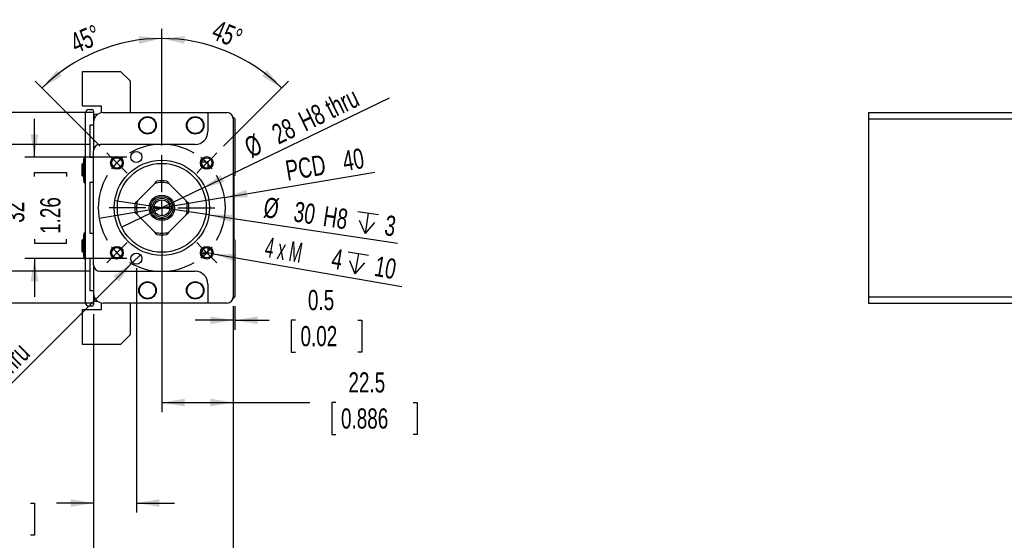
# Model space of a CAD drawing. Extents: x 11 to 421, y 5 to 275.
# Tile 4 of 7: x 149 to 252, y 82 to 137. Entities that reach past the tile are written whole.
import ezdxf
from ezdxf.enums import TextEntityAlignment as Align

# ---------------------------------------------------------------- set-up
doc = ezdxf.new("R2010")
doc.units = 0
doc.linetypes.add('CENTERX2', pattern=[20.32, 12.7, -2.54, 2.54, -2.54])
doc.layers.get('0').update_dxf_attribs({"linetype": 'CONTINUOUS'})
doc.dimstyles.new('SLDDIMSTYLE0', dxfattribs={"dimtxt": 2.116667, "dimasz": 2.4, "dimexe": 0, "dimexo": 0.0625, "dimgap": 0.529167, "dimtad": 0, "dimlfac": 3, "dimrnd": 1e-09, "dimzin": 12, "dimsah": 1, "dimcen": 0.09, "dimazin": 3, "dimtfac": 1, "dimtofl": 0, "dimtmove": 0, "dimatfit": 3})
doc.dimstyles.new('SLDDIMSTYLE1', dxfattribs={"dimtxt": 2.116667, "dimasz": 2.4, "dimexe": 0, "dimexo": 0.0625, "dimgap": 0.529167, "dimtad": 0, "dimlfac": 3, "dimrnd": 1e-09, "dimzin": 12, "dimsah": 1, "dimcen": 0.09, "dimazin": 3, "dimtfac": 1, "dimtmove": 0, "dimatfit": 3})
doc.dimstyles.new('SLDDIMSTYLE2', dxfattribs={"dimtxt": 2.116667, "dimasz": 2.4, "dimexe": 0, "dimexo": 0.0625, "dimgap": 0.529167, "dimtad": 1, "dimlfac": 3, "dimrnd": 1e-09, "dimzin": 12, "dimblk1": 'NONE', "dimsah": 1, "dimcen": 0, "dimazin": 3, "dimtfac": 1, "dimtmove": 0, "dimatfit": 3})
doc.dimstyles.new('SLDDIMSTYLE3', dxfattribs={"dimtxt": 2.116667, "dimasz": 2.4, "dimexe": 0, "dimexo": 0.0625, "dimgap": 0.529167, "dimtad": 1, "dimlfac": 3, "dimrnd": 1e-09, "dimzin": 12, "dimblk1": 'NONE', "dimsah": 1, "dimcen": 0, "dimazin": 3, "dimtfac": 1, "dimtmove": 0, "dimatfit": 3})
doc.dimstyles.new('SLDDIMSTYLE4', dxfattribs={"dimtxt": 2.116667, "dimasz": 2.4, "dimexe": 0, "dimexo": 0.0625, "dimgap": 0.529167, "dimtad": 1, "dimlfac": 3, "dimzin": 12, "dimsah": 1, "dimcen": 0.09, "dimazin": 3, "dimtfac": 1, "dimtofl": 0, "dimtmove": 0, "dimatfit": 3})
doc.dimstyles.new('SLDDIMSTYLE5', dxfattribs={"dimtxt": 2.116667, "dimasz": 2.4, "dimexe": 0, "dimexo": 0.0625, "dimgap": 0.529167, "dimtad": 0, "dimlfac": 3, "dimrnd": 1e-09, "dimsah": 1, "dimcen": 0.09, "dimazin": 3, "dimtfac": 1, "dimtmove": 0, "dimatfit": 3})

# ---------------------------------------------------------------- blocks, each defined once
blk = doc.blocks.new('SW_SYMBOL_HOLE_DEPTH')
at = {"color": 0, "linetype": 'CONTINUOUS'}
for p, q in [((0, 875), (800, 875)), ((400, 875), (400, 75)), ((100, 555), (400, 75)), ((700, 555), (400, 75))]:
    blk.add_line(p, q, dxfattribs=at)
blk = doc.blocks.new('_D_41')
at = {"color": 7, "linetype": 'CONTINUOUS'}
for q in [(159.09, 117.57), (188.76, 113.13)]:
    blk.add_line((168.98, 116.09), q, dxfattribs=at)
blk.add_solid([(168.98, 116.09), (171.29, 115.34), (171.41, 116.13)], dxfattribs=at)
at = {"color": 7, "linetype": 'CONTINUOUS', "xscale": 0.0027037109, "yscale": 0.0027037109, "zscale": 0.0027037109, "rotation": 351.4924190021}
blk.add_blockref('SW_SYMBOL_HOLE_DEPTH', (184.26, 114.1), dxfattribs=at)
at = {"color": 7, "linetype": 'CONTINUOUS', "width": 0.7}
for s, height, p in [('%%c', 2.117, (174.51, 115.26, 104.76)), ('30', 2.117, (177.67, 114.79, 104.76)), ('H8', 2.117, (180.76, 114.32, 104.76)), ('3', 2.12, (187.21, 113.36, 104.76))]:
    blk.add_text(s, height=height, rotation=351.4924, dxfattribs=at).set_placement(p, align=Align.BOTTOM_LEFT)
blk = doc.blocks.new('_NONE')
blk = doc.blocks.new('_D_42')
at = {"color": 7, "linetype": 'CONTINUOUS'}
for q in [(187.92, 128.4), (159.83, 114.8)]:
    blk.add_line((168.23, 118.87), q, dxfattribs=at)
blk.add_solid([(168.23, 118.87), (170.57, 119.55), (170.22, 120.27)], dxfattribs=at)
at = {"color": 7, "linetype": 'CONTINUOUS', "width": 0.7}
for s, p in [('H8 thru', (179.36, 124.25, 104.76)), ('28', (176.55, 122.89, 104.76)), ('%%c', (173.67, 121.49, 104.76))]:
    blk.add_text(s, height=2.117, rotation=25.8401, dxfattribs=at).set_placement(p, align=Align.BOTTOM_LEFT)
blk = doc.blocks.new('_D_43')
at = {"color": 7, "linetype": 'CONTINUOUS'}
for p, q in [((150.66, 122.17), (150.66, 126.17)), ((160.37, 122.17), (149.66, 122.17)), ((150.66, 120.11), (150.66, 120.54)), ((150.66, 120.54), (154.03, 120.54)), ((154.03, 120.54), (154.03, 120.11)), ((150.66, 113.56), (150.66, 113.13)), ((150.66, 113.13), (154.03, 113.13)), ((154.03, 113.13), (154.03, 113.56)), ((160.37, 111.5), (149.66, 111.5)), ((150.66, 111.5), (150.66, 107.5))]:
    blk.add_line(p, q, dxfattribs=at)
for points in [[(150.66, 122.17), (151.06, 124.57), (150.26, 124.57)], [(150.66, 111.5), (150.26, 109.1), (151.06, 109.1)]]:
    blk.add_solid(points, dxfattribs=at)
at = {"color": 7, "linetype": 'CONTINUOUS', "width": 0.7}
for s, p in [('1.26', (154.03, 114.1, 104.76)), ('32', (150.23, 115.27, 104.76))]:
    blk.add_text(s, height=2.117, rotation=90, dxfattribs=at).set_placement(p, align=Align.BOTTOM_LEFT)
blk = doc.blocks.new('_D_44')
at = {"color": 7, "linetype": 'CONTINUOUS'}
for p, q in [((141.14, 123.5), (141.14, 127.5)), ((156.53, 123.5), (140.14, 123.5)), ((141.14, 120.89), (141.14, 121.32)), ((141.14, 121.32), (144.5, 121.32)), ((144.5, 121.32), (144.5, 120.89)), ((141.14, 112.78), (141.14, 112.35)), ((144.5, 112.35), (144.5, 112.78)), ((141.14, 112.35), (144.5, 112.35)), ((156.53, 110.17), (140.14, 110.17)), ((141.14, 110.17), (141.14, 106.17))]:
    blk.add_line(p, q, dxfattribs=at)
for points in [[(141.14, 123.5), (141.54, 125.9), (140.74, 125.9)], [(141.14, 110.17), (140.74, 107.77), (141.54, 107.77)]]:
    blk.add_solid(points, dxfattribs=at)
at = {"color": 7, "linetype": 'CONTINUOUS', "width": 0.7}
for s, p in [('1.575', (144.5, 113.32, 104.76)), ('40', (140.71, 115.27, 104.76))]:
    blk.add_text(s, height=2.117, rotation=90, dxfattribs=at).set_placement(p, align=Align.BOTTOM_LEFT)
blk = doc.blocks.new('_D_45')
at = {"color": 7, "linetype": 'CONTINUOUS'}
for p, q in [((132.84, 126.83), (132.84, 130.83)), ((156.87, 126.83), (131.84, 126.83)), ((132.84, 120.89), (132.84, 121.32)), ((132.84, 121.32), (136.2, 121.32)), ((136.2, 121.32), (136.2, 120.89)), ((132.84, 112.78), (132.84, 112.35)), ((136.2, 112.35), (136.2, 112.78)), ((132.84, 112.35), (136.2, 112.35)), ((156.87, 106.83), (131.84, 106.83)), ((132.84, 106.83), (132.84, 102.83))]:
    blk.add_line(p, q, dxfattribs=at)
for points in [[(132.84, 126.83), (133.24, 129.23), (132.44, 129.23)], [(132.84, 106.83), (132.44, 104.43), (133.24, 104.43)]]:
    blk.add_solid(points, dxfattribs=at)
at = {"color": 7, "linetype": 'CONTINUOUS', "width": 0.7}
for s, p in [('2.362', (136.2, 113.32, 104.76)), ('60', (132.41, 115.27, 104.76))]:
    blk.add_text(s, height=2.117, rotation=90, dxfattribs=at).set_placement(p, align=Align.BOTTOM_LEFT)
blk = doc.blocks.new('_D_46')
at = {"color": 7, "linetype": 'CONTINUOUS'}
for p, q in [((164.03, 123.38), (164.03, 135.62)), ((157.55, 123.32), (150.75, 130.12))]:
    blk.add_line(p, q, dxfattribs=at)
blk.add_arc((164.03, 116.83), 17.79, 90, 135, dxfattribs=at)
for points in [[(164.03, 134.62), (161.61, 134.86), (161.66, 134.06)], [(151.46, 129.41), (153.53, 130.69), (153, 131.29)]]:
    blk.add_solid(points, dxfattribs=at)
at = {"color": 7, "linetype": 'CONTINUOUS', "width": 0.7}
blk.add_text('45°', height=2.117, rotation=22.5, dxfattribs=at).set_placement((155.26, 132.45, 104.76), align=Align.BOTTOM_LEFT)
blk = doc.blocks.new('_D_47')
at = {"color": 7, "linetype": 'CONTINUOUS'}
for p, q in [((164.03, 123.38), (164.03, 135.62)), ((170.51, 123.32), (177.32, 130.12))]:
    blk.add_line(p, q, dxfattribs=at)
blk.add_arc((164.03, 116.83), 17.79, 45, 90, dxfattribs=at)
for points in [[(164.03, 134.62), (166.4, 134.06), (166.45, 134.86)], [(176.61, 129.41), (175.07, 131.29), (174.54, 130.69)]]:
    blk.add_solid(points, dxfattribs=at)
at = {"color": 7, "linetype": 'CONTINUOUS', "width": 0.7}
blk.add_text('45°', height=2.117, rotation=-22.5, dxfattribs=at).set_placement((168.87, 134.08, 104.76), align=Align.BOTTOM_LEFT)
blk = doc.blocks.new('_D_48')
at = {"color": 7, "linetype": 'CONTINUOUS'}
for q in [(186.39, 120.57), (157.46, 115.73)]:
    blk.add_line((170.61, 117.93), q, dxfattribs=at)
blk.add_solid([(170.61, 117.93), (173.04, 117.93), (172.91, 118.72)], dxfattribs=at)
at = {"color": 7, "linetype": 'CONTINUOUS', "width": 0.7}
for s, p in [('40', (183.31, 120.05, 104.76)), ('PCD', (177.33, 119.05, 104.76))]:
    blk.add_text(s, height=2.117, rotation=9.4922, dxfattribs=at).set_placement(p, align=Align.BOTTOM_LEFT)
blk = doc.blocks.new('_D_49')
at = {"color": 7, "linetype": 'CONTINUOUS'}
for p, q in [((171.53, 106.5), (171.53, 104.03)), ((171.7, 106.5), (171.7, 104.03)), ((171.53, 105.03), (167.53, 105.03)), ((171.7, 105.03), (175.3, 105.03)), ((178.04, 105.03), (177.61, 105.03)), ((177.61, 105.03), (177.61, 101.67)), ((184.58, 105.03), (185.01, 105.03)), ((185.01, 105.03), (185.01, 101.67)), ((177.61, 101.67), (178.04, 101.67)), ((185.01, 101.67), (184.58, 101.67))]:
    blk.add_line(p, q, dxfattribs=at)
for points in [[(171.53, 105.03), (169.13, 105.43), (169.13, 104.63)], [(171.7, 105.03), (174.1, 104.63), (174.1, 105.43)]]:
    blk.add_solid(points, dxfattribs=at)
at = {"color": 7, "linetype": 'CONTINUOUS', "width": 0.7}
for s, p in [('0.5', (179.36, 105.46, 104.76)), ('0.02', (178.58, 101.67, 104.76))]:
    blk.add_text(s, height=2.117, dxfattribs=at).set_placement(p, align=Align.BOTTOM_LEFT)
blk = doc.blocks.new('_D_50')
at = {"color": 7, "linetype": 'CONTINUOUS'}
for p, q in [((164.03, 115.83), (164.03, 95.39)), ((171.53, 106.5), (171.53, 95.39)), ((164.03, 96.39), (171.53, 96.39)), ((171.53, 96.39), (179.55, 96.39)), ((182.29, 96.39), (181.86, 96.39)), ((181.86, 96.39), (181.86, 93.02)), ((190.4, 96.39), (190.83, 96.39)), ((190.83, 96.39), (190.83, 93.02)), ((181.86, 93.02), (182.29, 93.02)), ((190.83, 93.02), (190.4, 93.02))]:
    blk.add_line(p, q, dxfattribs=at)
for points in [[(164.03, 96.39), (166.43, 95.99), (166.43, 96.79)], [(171.53, 96.39), (169.13, 96.79), (169.13, 95.99)]]:
    blk.add_solid(points, dxfattribs=at)
at = {"color": 7, "linetype": 'CONTINUOUS', "width": 0.7}
for s, p in [('22.5', (183.61, 96.81, 104.76)), ('0.886', (182.83, 93.02, 104.76))]:
    blk.add_text(s, height=2.117, dxfattribs=at).set_placement(p, align=Align.BOTTOM_LEFT)
blk = doc.blocks.new('_D_51')
at = {"color": 7, "linetype": 'CONTINUOUS'}
for p, q in [((171.53, 106.5), (171.53, 76.85)), ((156.87, 105.67), (156.87, 76.85)), ((156.87, 77.85), (152.87, 77.85)), ((160.14, 77.85), (159.72, 77.85)), ((159.72, 77.85), (159.72, 74.49)), ((168.25, 77.85), (168.68, 77.85)), ((168.68, 77.85), (168.68, 74.49)), ((171.53, 77.85), (175.53, 77.85)), ((159.72, 74.49), (160.14, 74.49)), ((168.68, 74.49), (168.25, 74.49))]:
    blk.add_line(p, q, dxfattribs=at)
for points in [[(156.87, 77.85), (154.47, 78.25), (154.47, 77.45)], [(171.53, 77.85), (173.93, 77.45), (173.93, 78.25)]]:
    blk.add_solid(points, dxfattribs=at)
at = {"color": 7, "linetype": 'CONTINUOUS', "width": 0.7}
for s, p in [('44', (162.63, 78.28, 104.76)), ('1.732', (160.68, 74.49, 104.76))]:
    blk.add_text(s, height=2.117, dxfattribs=at).set_placement(p, align=Align.BOTTOM_LEFT)
blk = doc.blocks.new('_D_52')
at = {"color": 7, "linetype": 'CONTINUOUS'}
for q in [(168.09, 112.23), (189.21, 108.56)]:
    blk.add_line((169.4, 112.01), q, dxfattribs=at)
blk.add_solid([(169.4, 112.01), (171.7, 111.2), (171.84, 111.99)], dxfattribs=at)
at = {"color": 7, "linetype": 'CONTINUOUS', "xscale": 0.0027037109, "yscale": 0.0027037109, "zscale": 0.0027037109, "rotation": 350.1193012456}
blk.add_blockref('SW_SYMBOL_HOLE_DEPTH', (183.19, 109.89), dxfattribs=at)
at = {"color": 7, "linetype": 'CONTINUOUS'}
for s, height, width, p in [('4 x M', 2.117, 0.56, (174.63, 111.08, 104.76)), ('4', 2.12, 0.7, (181.6, 109.87, 104.76)), ('10', 2.117, 0.7, (186.12, 109.08, 104.76))]:
    blk.add_text(s, height=height, rotation=350.1193, dxfattribs=dict(at, width=width)).set_placement(p, align=Align.BOTTOM_LEFT)
blk = doc.blocks.new('_D_53')
at = {"color": 7, "linetype": 'CONTINUOUS'}
for q in [(161.78, 111.91), (140.35, 90.48)]:
    blk.add_line((160.95, 111.09), q, dxfattribs=at)
blk.add_solid([(160.95, 111.09), (158.97, 109.67), (159.54, 109.11)], dxfattribs=at)
at = {"color": 7, "linetype": 'CONTINUOUS', "width": 0.7}
for s, p in [(' thru', (147.99, 98.12, 104.76)), ('3.5', (145.23, 95.36, 104.76)), ('%%c', (142.97, 93.1, 104.76)), ('2 x', (140.35, 90.48, 104.76))]:
    blk.add_text(s, height=2.117, rotation=45, dxfattribs=at).set_placement(p, align=Align.BOTTOM_LEFT)
blk = doc.blocks.new('_D_54')
at = {"color": 7, "linetype": 'CONTINUOUS'}
for p, q in [((161.37, 110.5), (161.37, 84.83)), ((156.87, 105.67), (156.87, 84.83)), ((142.14, 85.83), (141.72, 85.83)), ((141.72, 85.83), (141.72, 82.46)), ((150.25, 85.83), (150.68, 85.83)), ((150.68, 85.83), (150.68, 82.46)), ((156.87, 85.83), (152.99, 85.83)), ((161.37, 85.83), (165.37, 85.83)), ((141.72, 82.46), (142.14, 82.46)), ((150.68, 82.46), (150.25, 82.46))]:
    blk.add_line(p, q, dxfattribs=at)
for points in [[(156.87, 85.83), (154.47, 86.23), (154.47, 85.43)], [(161.37, 85.83), (163.77, 85.43), (163.77, 86.23)]]:
    blk.add_solid(points, dxfattribs=at)
at = {"color": 7, "linetype": 'CONTINUOUS', "width": 0.7}
for s, p in [('13.5', (143.46, 86.25, 104.76)), ('0.531', (142.68, 82.46, 104.76))]:
    blk.add_text(s, height=2.117, dxfattribs=at).set_placement(p, align=Align.BOTTOM_LEFT)
blk = doc.blocks.new('SW_CENTERMARKSYMBOL_0')
at = {"color": 0, "linetype": 'CONTINUOUS'}
for p, q in [((-0.59, 0.59), (-1.06, 1.06)), ((10.02, 0.59), (10.49, 1.06)), ((0, 0), (-0.59, 0.59)), ((0, 0), (0.59, -0.59)), ((4.71, -3.05), (4.71, 0.83)), ((9.43, 0), (8.84, -0.59)), ((9.43, 0), (10.02, 0.59)), ((0.59, -0.59), (1.06, -1.06)), ((8.84, -0.59), (8.37, -1.06)), ((4.71, -4.71), (4.71, -3.88)), ((3.05, -4.71), (-0.83, -4.71)), ((4.71, -4.71), (3.88, -4.71)), ((4.71, -4.71), (4.71, -5.55)), ((4.71, -4.71), (5.55, -4.71)), ((6.38, -4.71), (10.26, -4.71)), ((4.71, -6.38), (4.71, -10.26)), ((0, -9.43), (0.59, -8.84)), ((0.59, -8.84), (1.06, -8.37)), ((8.84, -8.84), (8.37, -8.37)), ((9.43, -9.43), (8.84, -8.84)), ((-0.59, -10.02), (-1.06, -10.49)), ((0, -9.43), (-0.59, -10.02)), ((9.43, -9.43), (10.02, -10.02)), ((10.02, -10.02), (10.49, -10.49))]:
    blk.add_line(p, q, dxfattribs=at)
at = {"color": 0, "linetype": 'CENTERX2'}
for start, end in [(59.3239, 120.6761), (149.3239, 210.6761), (329.3239, 30.6761), (239.3239, 300.6761)]:
    blk.add_arc((4.71, -4.71), 6.67, start, end, dxfattribs=at)
at = {"color": 0, "linetype": 'CONTINUOUS'}
for start, end in [(135, 142.162), (127.838, 135), (45, 52.162), (37.838, 45), (217.838, 225), (315, 322.162), (225, 232.162), (307.838, 315)]:
    blk.add_arc((4.71, -4.71), 6.67, start, end, dxfattribs=at)

msp = doc.modelspace()

# ---------------------------------------------------------------- linework, layer by layer
at = {"color": 7, "linetype": 'CONTINUOUS'}
for p, q in [((155.6989, 131.1669), (159.6989, 131.1669)), ((155.6989, 127.5002), (155.6989, 131.1669)), ((159.6989, 131.1669), (160.6989, 130.1669)), ((160.6989, 130.1669), (160.6989, 126.8336)), ((157.6989, 127.5002), (155.6989, 127.5002)), ((156.3656, 127.1669), (156.6989, 127.1669)), ((157.6989, 126.8196), (157.6989, 127.5002)), ((156.0322, 106.8336), (156.0322, 126.8336)), ((156.8656, 127.0002), (156.8656, 125.8336)), ((157.1422, 126.6669), (157.3128, 126.6669)), ((157.8656, 126.8336), (168.8656, 126.8336)), ((168.8656, 126.8336), (168.8656, 124.8336)), ((168.8656, 126.8336), (170.8656, 126.8336)), ((171.0322, 126.8336), (171.0617, 126.804)), ((171.5027, 126.3631), (171.6989, 126.1669)), ((171.5322, 126.1669), (171.5322, 107.5002)), ((171.6989, 126.1669), (171.6989, 120.2169)), ((238.1822, 126.8336), (257.8488, 126.8336)), ((238.1822, 126.8336), (238.1822, 126.1669)), ((238.1822, 126.1669), (257.8488, 126.1669)), ((238.1822, 126.1669), (238.1822, 107.5002)), ((156.8656, 125.5002), (156.4656, 125.5002)), ((156.4656, 125.5002), (156.4656, 122.1669)), ((156.8656, 125.8336), (156.8656, 122.8336)), ((167.5322, 123.5002), (157.5322, 123.5002)), ((155.8322, 122.1669), (155.7656, 121.4336)), ((156.0322, 122.1669), (155.8322, 122.1669)), ((155.8322, 122.1669), (155.8322, 119.5002)), ((156.4656, 122.1669), (156.8656, 122.1669)), ((156.8656, 110.8336), (156.8656, 122.8336)), ((155.7656, 121.4336), (155.6322, 121.4336)), ((155.6322, 121.4336), (155.6322, 120.2336)), ((155.7656, 121.4336), (155.7656, 120.2336)), ((168.2193, 121.6669), (168.8656, 121.6669)), ((168.8656, 121.6669), (168.8656, 121.0206)), ((155.6322, 120.2336), (155.7656, 120.2336)), ((155.7656, 120.2336), (155.8322, 119.5002)), ((171.6822, 120.2169), (171.5822, 120.1169)), ((171.5822, 120.1169), (171.5822, 113.5502)), ((171.6989, 120.2169), (171.6822, 120.2169)), ((155.8322, 119.5002), (156.0322, 119.5002)), ((156.4656, 119.5002), (156.4656, 114.1669)), ((156.8656, 119.5002), (156.4656, 119.5002)), ((161.4694, 117.5706), (163.2952, 119.3963)), ((163.2952, 119.3963), (163.5188, 119.62)), ((164.5456, 119.62), (164.7693, 119.3963)), ((164.7693, 119.3963), (166.595, 117.5706)), ((161.2458, 117.347), (161.4694, 117.5706)), ((166.595, 117.5706), (166.8187, 117.347)), ((161.4694, 116.0965), (161.2458, 116.3202)), ((163.2952, 114.2708), (161.4694, 116.0965)), ((166.595, 116.0965), (164.7693, 114.2708)), ((166.8187, 116.3202), (166.595, 116.0965)), ((155.8322, 114.1669), (155.7656, 113.4336)), ((156.0322, 114.1669), (155.8322, 114.1669)), ((155.8322, 114.1669), (155.8322, 111.5002)), ((156.4656, 114.1669), (156.8656, 114.1669)), ((163.5188, 114.0471), (163.2952, 114.2708)), ((164.7693, 114.2708), (164.5456, 114.0471)), ((155.7656, 113.4336), (155.6322, 113.4336)), ((155.6322, 113.4336), (155.6322, 112.2336)), ((155.7656, 113.4336), (155.7656, 112.2336)), ((168.8656, 112.6465), (168.8656, 112.0002)), ((171.5822, 113.5502), (171.6822, 113.4502)), ((171.6822, 113.4502), (171.6989, 113.4502)), ((171.6989, 113.4502), (171.6989, 107.5002)), ((155.6322, 112.2336), (155.7656, 112.2336)), ((155.7656, 112.2336), (155.8322, 111.5002)), ((168.8656, 112.0002), (168.2193, 112.0002)), ((155.8322, 111.5002), (156.0322, 111.5002)), ((156.8656, 111.5002), (156.4656, 111.5002)), ((156.4656, 111.5002), (156.4656, 108.1669)), ((156.8656, 110.8336), (156.8656, 107.8336)), ((157.5322, 110.1669), (167.5322, 110.1669)), ((168.8656, 108.8336), (168.8656, 106.8336)), ((156.4656, 108.1669), (156.8656, 108.1669)), ((156.8656, 107.8336), (156.8656, 106.6669)), ((171.6989, 107.5002), (171.5027, 107.304)), ((238.1822, 107.5002), (257.8488, 107.5002)), ((238.1822, 107.5002), (238.1822, 106.8336)), ((156.6989, 106.5002), (156.3656, 106.5002)), ((157.3128, 107.0002), (157.1422, 107.0002)), ((157.6989, 106.1669), (157.6989, 106.8475)), ((168.8656, 106.8336), (157.8656, 106.8336)), ((160.6989, 106.8336), (160.6989, 103.5002)), ((170.8656, 106.8336), (168.8656, 106.8336)), ((171.0617, 106.8631), (171.0322, 106.8336)), ((238.1822, 106.8336), (257.8488, 106.8336)), ((155.6989, 106.1669), (157.6989, 106.1669)), ((155.6989, 102.5002), (155.6989, 106.1669)), ((160.6989, 103.5002), (159.6989, 102.5002)), ((159.6989, 102.5002), (155.6989, 102.5002))]:
    msp.add_line(p, q, dxfattribs=at)
for centre, radius in [((162.5322, 125.5002), 0.9167), ((162.5322, 125.5002), 0.85), ((167.5322, 125.5002), 0.9167), ((167.5322, 125.5002), 0.85), ((159.3182, 121.5476), 0.6667), ((159.3182, 121.5476), 0.5403), ((161.3656, 122.1669), 0.5833), ((168.7463, 121.5476), 0.6667), ((168.7463, 121.5476), 0.5403), ((164.0322, 116.8336), 5), ((164.0322, 116.8336), 4.6667), ((164.0322, 116.8336), 1.3333), ((164.0322, 116.8336), 1.1667), ((164.0322, 116.8336), 1), ((164.0322, 116.8336), 0.8333), ((159.3182, 112.1195), 0.6667), ((159.3182, 112.1195), 0.5403), ((168.7463, 112.1195), 0.6667), ((168.7463, 112.1195), 0.5403), ((161.3656, 111.5002), 0.5833), ((162.5322, 108.1669), 0.9167), ((162.5322, 108.1669), 0.85), ((167.5322, 108.1669), 0.9167), ((167.5322, 108.1669), 0.85)]:
    msp.add_circle(centre, radius, dxfattribs=at)
for centre, radius, start, end in [((156.3656, 126.8336), 0.3333, 90, 180), ((156.6989, 127.0002), 0.1667, 0, 90), ((157.8656, 125.8336), 1, 90, 180), ((157.1422, 126.3902), 0.2767, 90, 180), ((170.8656, 126.1669), 0.6667, 0, 90), ((167.5322, 124.8336), 1.3333, 270, 360), ((157.5322, 122.8336), 0.6667, 90, 180), ((164.0322, 116.8336), 2.6667, 73.955024, 106.044976), ((164.0322, 116.8336), 2.8333, 79.560322, 100.439678), ((164.0322, 116.8336), 2.8333, 169.560322, 190.439678), ((164.0322, 116.8336), 2.6667, 163.955024, 196.044976), ((164.0322, 116.8336), 2.6667, 343.955024, 16.044976), ((164.0322, 116.8336), 2.8333, 349.560322, 10.439678), ((164.0322, 116.8336), 2.6667, 253.955024, 286.044976), ((164.0322, 116.8336), 2.8333, 259.560322, 280.439678), ((157.5322, 110.8336), 0.6667, 180, 270), ((167.5322, 108.8336), 1.3333, 0, 90), ((157.8656, 107.8336), 1, 180, 270), ((170.8656, 107.5002), 0.6667, 270, 360), ((156.3656, 106.8336), 0.3333, 180, 270), ((156.6989, 106.6669), 0.1667, 270, 360), ((157.1422, 107.2769), 0.2767, 180, 270)]:
    msp.add_arc(centre, radius, start, end, dxfattribs=at)

# ---------------------------------------------------------------- block references
msp.add_blockref('SW_CENTERMARKSYMBOL_0', (159.3182, 121.5476), dxfattribs=at)

# ---------------------------------------------------------------- dimensions: what is measured, and where the dimension line sits
for base, line1, line2, picture, middle in [((170.8387, 133.2658), ((164.0322, 122.3809), (164.0322, 111.2862)), ((169.8069, 122.6083), (167.6856, 120.4869)), '_D_47', (170.8387, 133.2658)), ((157.2257, 133.2658), ((158.2575, 122.6083), (160.3788, 120.4869)), ((164.0322, 122.3809), (164.0322, 111.2862)), '_D_46', (157.2257, 133.2658))]:
    dim = msp.add_angular_dim_2l(base=base, line1=line1, line2=line2, dimstyle='SLDDIMSTYLE4', dxfattribs=at)
    dim.commit()
    dim.dimension.update_dxf_attribs({"geometry": picture, "text_midpoint": middle, "dimtype": 162})
for base, p1, p2, picture, middle in [((132.8358, 106.8336), (157.8656, 126.8336), (157.8656, 106.8336), '_D_45', (132.8358, 116.8336)), ((141.1418, 110.1669), (157.5322, 123.5002), (157.5322, 110.1669), '_D_44', (141.1418, 116.8336)), ((150.6627, 111.5002), (161.3656, 122.1669), (161.3656, 111.5002), '_D_43', (150.6627, 116.8336))]:
    dim = msp.add_linear_dim(base=base, p1=p1, p2=p2, angle=90, dimstyle='SLDDIMSTYLE1', dxfattribs=at)
    dim.commit()
    dim.dimension.update_dxf_attribs({"geometry": picture, "text_midpoint": middle, "dimtype": 160})
for p1, p2, text, picture, middle in [((159.8322, 114.7995), (168.2323, 118.8676), '<>H8 thru', '_D_42', (180.8677, 124.9867)), ((159.0872, 117.5733), (168.9772, 116.0939), '<>H8{\\fGDT;x}3', '_D_41', (181.7162, 114.1883)), ((161.778, 111.9127), (160.9531, 111.0877), '2 x<> thru', '_D_53', (146.2505, 96.3851))]:
    dim = msp.add_diameter_dim_2p(p1=p1, p2=p2, text=text, dimstyle='SLDDIMSTYLE3', dxfattribs=at)
    dim.commit()
    dim.dimension.update_dxf_attribs({"geometry": picture, "text_midpoint": middle, "dimtype": 163})
for p1, p2, text, picture, middle in [((157.4568, 115.7341), (170.6076, 117.933), 'PCD<>', '_D_48', (181.9373, 119.8273)), ((168.0895, 112.2339), (169.403, 112.0051), '4 x M<>{\\fGDT;x}10', '_D_52', (182.0275, 109.8062))]:
    dim = msp.add_diameter_dim_2p(p1=p1, p2=p2, text=text, dimstyle='SLDDIMSTYLE2', override={"dimpost": '<>'}, dxfattribs=at)
    dim.commit()
    dim.dimension.update_dxf_attribs({"geometry": picture, "text_midpoint": middle, "dimtype": 163})
for base, p1, p2, dimstyle, picture, middle in [((171.5322, 96.3851), (164.0322, 116.8336), (171.5322, 107.5002), 'SLDDIMSTYLE0', '_D_50', (186.3433, 96.3851)), ((161.3656, 85.8254), (156.8656, 106.6669), (161.3656, 111.5002), 'SLDDIMSTYLE1', '_D_54', (146.1993, 85.8254)), ((156.8656, 77.853), (171.5322, 107.5002), (156.8656, 106.6669), 'SLDDIMSTYLE1', '_D_51', (164.1989, 77.853)), ((171.5322, 105.0321), (171.6989, 107.5002), (171.5322, 107.5002), 'SLDDIMSTYLE5', '_D_49', (181.3122, 105.0321))]:
    dim = msp.add_linear_dim(base=base, p1=p1, p2=p2, dimstyle=dimstyle, dxfattribs=at)
    dim.commit()
    dim.dimension.update_dxf_attribs({"geometry": picture, "text_midpoint": middle, "dimtype": 160})

doc.saveas('drawing.dxf')
